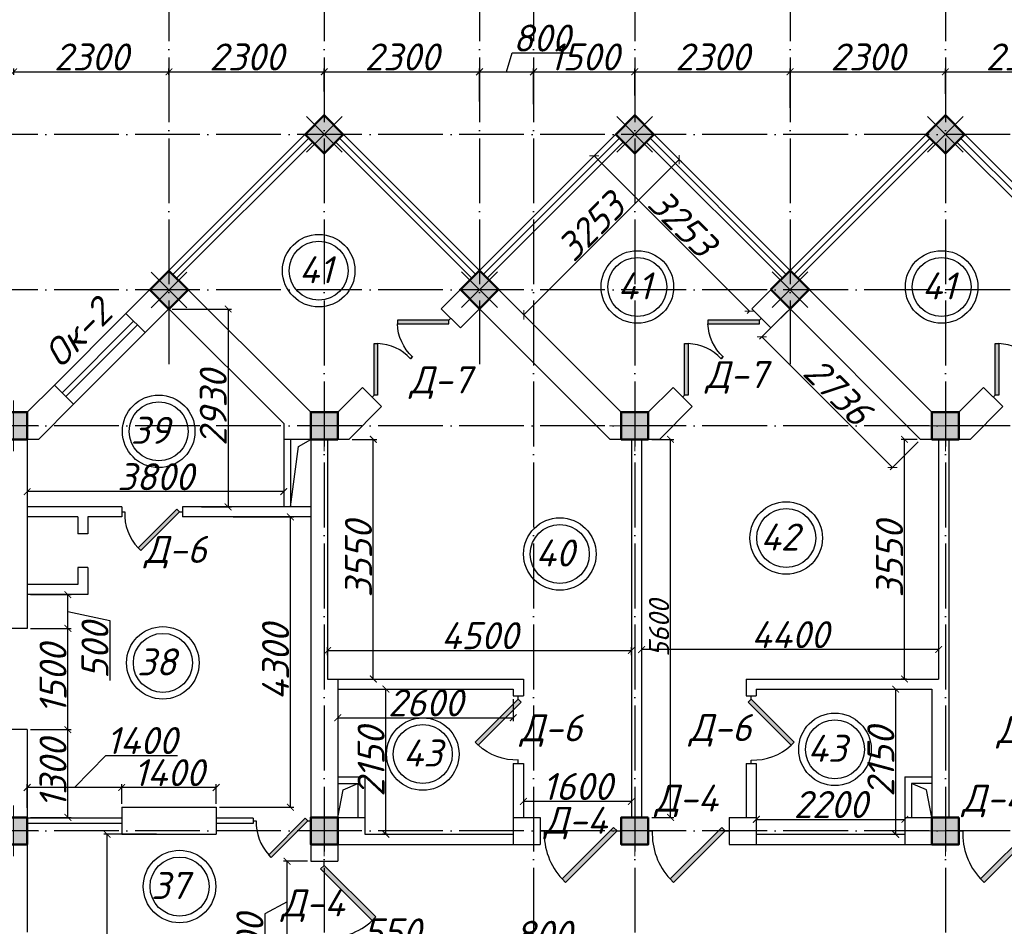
# Model space of a CAD drawing. Header units: millimetres. Extents: x 1112040 to 6903494, y -332921 to -150905.
# Tile 39 of 150: x 1486531 to 1501115, y -178935 to -165506. Entities that reach past the tile are written whole.
import ezdxf

# ---------------------------------------------------------------- set-up
doc = ezdxf.new("R2010")
doc.units = ezdxf.units.MM
doc.linetypes.add('ACAD_ISO04W100', pattern=[30, 24, -3, 0, -3])
for name, color, linetype in [('kolonn', 7, 'Continuous'), ('os', 253, 'Continuous'), ('razmer', 7, 'Continuous')]:
    doc.layers.add(name, color=color, linetype=linetype)
doc.styles.get("Standard").update_dxf_attribs({"font": 'isocpeui.ttf'})
doc.dimstyles.new('ISO-25', dxfattribs={"dimtxt": 400, "dimasz": 100, "dimexe": 50, "dimexo": 50, "dimgap": 20, "dimtad": 1, "dimdec": 0, "dimtxsty": 'Standard', "dimblk": 'ARCHTICK', "dimcen": 20, "dimclrd": 1, "dimclre": 1, "dimadec": 0, "dimazin": 0, "dimtfac": 1, "dimtdec": 0, "dimtmove": 0, "dimatfit": 3, "dimldrblk": 'ARCHTICK', "dimfxl": 1, "dimarcsym": 0})
doc.dimstyles.get("Standard").update_dxf_attribs({"dimtxt": 300, "dimasz": 100, "dimexe": 50, "dimexo": 50, "dimgap": 20, "dimtad": 1, "dimdec": 0, "dimzin": 0, "dimdsep": 46, "dimtxsty": 'Standard', "dimblk": 'ARCHTICK', "dimcen": 20, "dimclrd": 1, "dimclre": 1, "dimclrt": 256, "dimadec": 0, "dimazin": 0, "dimtfac": 1, "dimtdec": 0, "dimtofl": 0, "dimtmove": 0, "dimatfit": 3, "dimldrblk": 'ARCHTICK', "dimfxl": 1, "dimtolj": 1, "dimtzin": 0, "dimarcsym": 0})

# ---------------------------------------------------------------- blocks, each defined once
blk = doc.blocks.new('ghsdd')
at = {"ltscale": 50}
h = blk.add_hatch(color=256, dxfattribs=at)
h.paths.add_polyline_path([(0, 200), (-200, 200), (-200, 0), (0, 0)])
h.paths.add_polyline_path([(200, 0), (200, 200), (0, 200), (0, 0)])
h.paths.add_polyline_path([(0, 0), (-200, 0), (-200, -200), (0, -200)])
h.paths.add_polyline_path([(0, 0), (0, -200), (200, -200), (200, 0)])
at = {"lineweight": 0}
for p, q in [((0, -374), (0, 374)), ((-374, 0), (374, 0))]:
    blk.add_line(p, q, dxfattribs=at)
at = {"lineweight": 50, "ltscale": 50}
blk.add_lwpolyline([(200, 200), (200, -200), (-200, -200), (-200, 200), (200, 200)], dxfattribs=at)
blk = doc.blocks.new('jfgjhsdf')
blk.add_hatch(color=1).paths.add_polyline_path([(-593, 731), (-637, 687), (0, 50), (44, 94)])
at = {"color": 1}
for p, q in [((0, 1000), (0, 950)), ((0, 50), (0, 0))]:
    blk.add_line(p, q, dxfattribs=at)
blk.add_lwpolyline([(0, 50), (-637, 687), (-593, 731), (44, 94), (0, 50)], dxfattribs=at)
blk.add_arc((-33, 130), 821, 87.662, 132.9147, dxfattribs=at)
blk = doc.blocks.new('_ArchTick')
at = {"color": 0, "linetype": 'ByBlock', "const_width": 0.15}
blk.add_lwpolyline([(-0.5, -0.5), (0.5, 0.5)], dxfattribs=at)
blk = doc.blocks.new('*D2436')
at = {"color": 1, "lineweight": -2, "transparency": 16777216}
for p, q in [((1488556, -177572), (1487775, -177572)), ((1487825, -186322), (1487825, -177572)), ((1487687, -186322), (1487875, -186322))]:
    blk.add_line(p, q, dxfattribs=at)
at = {"color": 1, "lineweight": -2, "transparency": 16777216, "xscale": 100, "yscale": 100, "zscale": 100}
for p, rotation in [((1487825, -177572), 90), ((1487825, -186322), 270)]:
    blk.add_blockref('_ArchTick', p, dxfattribs=dict(at, rotation=rotation))
at = {"color": 0, "transparency": 16777216, "insert": (1487603, -181947), "char_height": 400, "attachment_point": 5, "rotation": 90}
blk.add_mtext('8750', dxfattribs=at)
blk = doc.blocks.new('*D2504')
at = {"layer": 'razmer', "color": 1, "lineweight": -2, "transparency": 16777216}
for p, q in [((1489692, -172872), (1490591, -172872)), ((1490541, -177172), (1490541, -172872)), ((1489492, -177172), (1490591, -177172))]:
    blk.add_line(p, q, dxfattribs=at)
at = {"layer": 'razmer', "color": 1, "lineweight": -2, "transparency": 16777216, "xscale": 100, "yscale": 100, "zscale": 100}
for p, rotation in [((1490541, -172872), 90), ((1490541, -177172), 270)]:
    blk.add_blockref('_ArchTick', p, dxfattribs=dict(at, rotation=rotation))
at = {"layer": 'razmer', "color": 0, "transparency": 16777216, "insert": (1490321, -175022), "char_height": 400, "attachment_point": 5, "rotation": 90}
blk.add_mtext('4300', dxfattribs=at)
blk = doc.blocks.new('*D2505')
at = {"layer": 'razmer', "color": 1, "lineweight": -2, "transparency": 16777216}
for p, q in [((1490442, -172496), (1486642, -172496)), ((1486642, -172543), (1486642, -172546)), ((1490442, -172543), (1490442, -172546))]:
    blk.add_line(p, q, dxfattribs=at)
at = {"layer": 'razmer', "color": 1, "lineweight": -2, "transparency": 16777216, "xscale": 100, "yscale": 100, "zscale": 100, "rotation": 180}
blk.add_blockref('_ArchTick', (1486642, -172496), dxfattribs=at)
at = {"layer": 'razmer', "color": 1, "lineweight": -2, "transparency": 16777216, "xscale": 100, "yscale": 100, "zscale": 100}
blk.add_blockref('_ArchTick', (1490442, -172496), dxfattribs=at)
at = {"layer": 'razmer', "color": 0, "transparency": 16777216, "insert": (1488542, -172276), "char_height": 400, "attachment_point": 5}
blk.add_mtext('3800', dxfattribs=at)
blk = doc.blocks.new('*D2506')
at = {"layer": 'razmer', "color": 1, "lineweight": -2, "transparency": 16777216}
for p, q in [((1488792, -169792), (1489668, -169792)), ((1489618, -169792), (1489618, -172722)), ((1489224, -172722), (1489668, -172722))]:
    blk.add_line(p, q, dxfattribs=at)
at = {"layer": 'razmer', "color": 1, "lineweight": -2, "transparency": 16777216, "xscale": 100, "yscale": 100, "zscale": 100}
for p, rotation in [((1489618, -169792), 90), ((1489618, -172722), 270)]:
    blk.add_blockref('_ArchTick', p, dxfattribs=dict(at, rotation=rotation))
at = {"layer": 'razmer', "color": 0, "transparency": 16777216, "insert": (1489398, -171257), "char_height": 400, "attachment_point": 5, "rotation": 90}
blk.add_mtext('2930', dxfattribs=at)
blk = doc.blocks.new('*D2507')
at = {"color": 1, "lineweight": -2, "transparency": 16777216}
for p, q in [((1491458, -171722), (1491819, -171722)), ((1491769, -175272), (1491769, -171722)), ((1491570, -175272), (1491819, -175272))]:
    blk.add_line(p, q, dxfattribs=at)
at = {"color": 1, "lineweight": -2, "transparency": 16777216, "xscale": 100, "yscale": 100, "zscale": 100}
for p, rotation in [((1491769, -171722), 90), ((1491769, -175272), 270)]:
    blk.add_blockref('_ArchTick', p, dxfattribs=dict(at, rotation=rotation))
at = {"color": 0, "transparency": 16777216, "insert": (1491549, -173497), "char_height": 400, "attachment_point": 5, "rotation": 90}
blk.add_mtext('3550', dxfattribs=at)
blk = doc.blocks.new('*D2508')
at = {"color": 1, "lineweight": -2, "transparency": 16777216}
for p, q in [((1491092, -174918), (1491092, -174800)), ((1491092, -174850), (1495592, -174850)), ((1495592, -174918), (1495592, -174800))]:
    blk.add_line(p, q, dxfattribs=at)
at = {"color": 1, "lineweight": -2, "transparency": 16777216, "xscale": 100, "yscale": 100, "zscale": 100, "rotation": 180}
blk.add_blockref('_ArchTick', (1491092, -174850), dxfattribs=at)
at = {"color": 1, "lineweight": -2, "transparency": 16777216, "xscale": 100, "yscale": 100, "zscale": 100}
blk.add_blockref('_ArchTick', (1495592, -174850), dxfattribs=at)
at = {"color": 0, "transparency": 16777216, "insert": (1493342, -174630), "char_height": 400, "attachment_point": 5}
blk.add_mtext('4500', dxfattribs=at)
blk = doc.blocks.new('*D2509')
at = {"layer": 'razmer', "color": 1, "lineweight": -2, "transparency": 16777216}
for p, q in [((1493842, -175572), (1493842, -175895)), ((1491242, -175808), (1491242, -175895)), ((1491242, -175845), (1493842, -175845))]:
    blk.add_line(p, q, dxfattribs=at)
at = {"layer": 'razmer', "color": 1, "lineweight": -2, "transparency": 16777216, "xscale": 100, "yscale": 100, "zscale": 100, "rotation": 180}
blk.add_blockref('_ArchTick', (1491242, -175845), dxfattribs=at)
at = {"layer": 'razmer', "color": 1, "lineweight": -2, "transparency": 16777216, "xscale": 100, "yscale": 100, "zscale": 100}
blk.add_blockref('_ArchTick', (1493842, -175845), dxfattribs=at)
at = {"layer": 'razmer', "color": 0, "transparency": 16777216, "insert": (1492542, -175625), "char_height": 400, "attachment_point": 5}
blk.add_mtext('2600', dxfattribs=at)
blk = doc.blocks.new('*D2510')
at = {"layer": 'razmer', "color": 1, "lineweight": -2, "transparency": 16777216}
for p, q in [((1491912, -175422), (1492006, -175422)), ((1491956, -177572), (1491956, -175422)), ((1491975, -177572), (1491906, -177572))]:
    blk.add_line(p, q, dxfattribs=at)
at = {"layer": 'razmer', "color": 1, "lineweight": -2, "transparency": 16777216, "xscale": 100, "yscale": 100, "zscale": 100}
for p, rotation in [((1491956, -175422), 90), ((1491956, -177572), 270)]:
    blk.add_blockref('_ArchTick', p, dxfattribs=dict(at, rotation=rotation))
at = {"layer": 'razmer', "color": 0, "transparency": 16777216, "insert": (1491736, -176497), "char_height": 400, "attachment_point": 5, "rotation": 90}
blk.add_mtext('2150', dxfattribs=at)
blk = doc.blocks.new('*D2511')
at = {"color": 1, "lineweight": -2, "transparency": 16777216}
for p, q in [((1493992, -177067), (1493992, -177134)), ((1495592, -177084), (1493992, -177084)), ((1495592, -177067), (1495592, -177134))]:
    blk.add_line(p, q, dxfattribs=at)
at = {"color": 1, "lineweight": -2, "transparency": 16777216, "xscale": 100, "yscale": 100, "zscale": 100, "rotation": 180}
blk.add_blockref('_ArchTick', (1493992, -177084), dxfattribs=at)
at = {"color": 1, "lineweight": -2, "transparency": 16777216, "xscale": 100, "yscale": 100, "zscale": 100}
blk.add_blockref('_ArchTick', (1495592, -177084), dxfattribs=at)
at = {"color": 0, "transparency": 16777216, "insert": (1494792, -176864), "char_height": 400, "attachment_point": 5}
blk.add_mtext('1600', dxfattribs=at)
blk = doc.blocks.new('*D2512')
at = {"color": 1, "lineweight": -2, "transparency": 16777216}
for p, q in [((1499826, -171722), (1499586, -171722)), ((1499636, -175272), (1499636, -171722)), ((1499667, -175272), (1499586, -175272))]:
    blk.add_line(p, q, dxfattribs=at)
at = {"color": 1, "lineweight": -2, "transparency": 16777216, "xscale": 100, "yscale": 100, "zscale": 100}
for p, rotation in [((1499636, -171722), 90), ((1499636, -175272), 270)]:
    blk.add_blockref('_ArchTick', p, dxfattribs=dict(at, rotation=rotation))
at = {"color": 0, "transparency": 16777216, "insert": (1499416, -173497), "char_height": 400, "attachment_point": 5, "rotation": 90}
blk.add_mtext('3550', dxfattribs=at)
blk = doc.blocks.new('*D2513')
at = {"color": 1, "lineweight": -2, "transparency": 16777216}
for p, q in [((1495742, -174628), (1495742, -174885)), ((1500142, -174628), (1500142, -174885)), ((1500142, -174835), (1495742, -174835))]:
    blk.add_line(p, q, dxfattribs=at)
at = {"color": 1, "lineweight": -2, "transparency": 16777216, "xscale": 100, "yscale": 100, "zscale": 100, "rotation": 180}
blk.add_blockref('_ArchTick', (1495742, -174835), dxfattribs=at)
at = {"color": 1, "lineweight": -2, "transparency": 16777216, "xscale": 100, "yscale": 100, "zscale": 100}
blk.add_blockref('_ArchTick', (1500142, -174835), dxfattribs=at)
at = {"color": 0, "transparency": 16777216, "insert": (1497942, -174615), "char_height": 400, "attachment_point": 5}
blk.add_mtext('4400', dxfattribs=at)
blk = doc.blocks.new('*D2514')
at = {"layer": 'razmer', "color": 1, "lineweight": -2, "transparency": 16777216}
for p, q in [((1499506, -175422), (1499506, -177572)), ((1499521, -175422), (1499556, -175422)), ((1499521, -177572), (1499556, -177572))]:
    blk.add_line(p, q, dxfattribs=at)
at = {"layer": 'razmer', "color": 1, "lineweight": -2, "transparency": 16777216, "xscale": 100, "yscale": 100, "zscale": 100}
for p, rotation in [((1499506, -175422), 90), ((1499506, -177572), 270)]:
    blk.add_blockref('_ArchTick', p, dxfattribs=dict(at, rotation=rotation))
at = {"layer": 'razmer', "color": 0, "transparency": 16777216, "insert": (1499286, -176497), "char_height": 400, "attachment_point": 5, "rotation": 90}
blk.add_mtext('2150', dxfattribs=at)
blk = doc.blocks.new('*D2515')
at = {"layer": 'razmer', "color": 1, "lineweight": -2, "transparency": 16777216}
for p, q in [((1497442, -177351), (1499642, -177351)), ((1497442, -177372), (1497442, -177401)), ((1499642, -177372), (1499642, -177401))]:
    blk.add_line(p, q, dxfattribs=at)
at = {"layer": 'razmer', "color": 1, "lineweight": -2, "transparency": 16777216, "xscale": 100, "yscale": 100, "zscale": 100, "rotation": 180}
blk.add_blockref('_ArchTick', (1497442, -177351), dxfattribs=at)
at = {"layer": 'razmer', "color": 1, "lineweight": -2, "transparency": 16777216, "xscale": 100, "yscale": 100, "zscale": 100}
blk.add_blockref('_ArchTick', (1499642, -177351), dxfattribs=at)
at = {"layer": 'razmer', "color": 0, "transparency": 16777216, "insert": (1498542, -177131), "char_height": 400, "attachment_point": 5}
blk.add_mtext('2200', dxfattribs=at)
blk = doc.blocks.new('*D2516')
at = {"color": 1, "lineweight": -2, "transparency": 16777216}
for p, q in [((1497906, -169823), (1497490, -170240)), ((1499459, -172139), (1497525, -170204)), ((1499841, -171757), (1499424, -172174))]:
    blk.add_line(p, q, dxfattribs=at)
at = {"color": 1, "lineweight": -2, "transparency": 16777216, "xscale": 100, "yscale": 100, "zscale": 100}
for p, rotation in [((1497525, -170204), 135), ((1499459, -172139), 315)]:
    blk.add_blockref('_ArchTick', p, dxfattribs=dict(at, rotation=rotation))
at = {"color": 0, "transparency": 16777216, "insert": (1498650, -171014), "char_height": 400, "attachment_point": 5, "rotation": 315}
blk.add_mtext('2736', dxfattribs=at)
blk = doc.blocks.new('*D2517')
at = {"color": 1, "lineweight": -2, "transparency": 16777216}
for p, q in [((1495041, -167523), (1495005, -167558)), ((1497341, -169823), (1495041, -167523)), ((1497341, -169823), (1497305, -169858))]:
    blk.add_line(p, q, dxfattribs=at)
at = {"color": 1, "lineweight": -2, "transparency": 16777216, "xscale": 100, "yscale": 100, "zscale": 100}
for p, rotation in [((1495041, -167523), 135.0000000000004), ((1497341, -169823), 315.0000000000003)]:
    blk.add_blockref('_ArchTick', p, dxfattribs=dict(at, rotation=rotation))
at = {"color": 0, "transparency": 16777216, "insert": (1496346, -168517), "char_height": 400, "attachment_point": 5, "rotation": 315}
blk.add_mtext('3253', dxfattribs=at)
blk = doc.blocks.new('*D2518')
at = {"color": 1, "lineweight": -2, "transparency": 16777216}
for p, q in [((1493999, -169879), (1496299, -167579)), ((1496323, -167603), (1496334, -167614)), ((1494023, -169903), (1494034, -169914))]:
    blk.add_line(p, q, dxfattribs=at)
at = {"color": 1, "lineweight": -2, "transparency": 16777216, "xscale": 100, "yscale": 100, "zscale": 100}
for p, rotation in [((1496299, -167579), 45), ((1493999, -169879), 225)]:
    blk.add_blockref('_ArchTick', p, dxfattribs=dict(at, rotation=rotation))
at = {"color": 0, "transparency": 16777216, "insert": (1494993, -168574), "char_height": 400, "attachment_point": 5, "rotation": 45}
blk.add_mtext('3253', dxfattribs=at)
blk = doc.blocks.new('*D2574')
at = {"color": 1, "lineweight": -2, "transparency": 16777216}
for p, q in [((1486442, -166324), (1486442, -166228)), ((1488742, -166324), (1488742, -166228)), ((1486442, -166278), (1488742, -166278))]:
    blk.add_line(p, q, dxfattribs=at)
at = {"color": 1, "lineweight": -2, "transparency": 16777216, "xscale": 100, "yscale": 100, "zscale": 100, "rotation": 180}
blk.add_blockref('_ArchTick', (1486442, -166278), dxfattribs=at)
at = {"color": 1, "lineweight": -2, "transparency": 16777216, "xscale": 100, "yscale": 100, "zscale": 100}
blk.add_blockref('_ArchTick', (1488742, -166278), dxfattribs=at)
at = {"color": 0, "transparency": 16777216, "insert": (1487592, -166058), "char_height": 400, "attachment_point": 5}
blk.add_mtext('2300', dxfattribs=at)
blk = doc.blocks.new('*D2575')
at = {"color": 1, "lineweight": -2, "transparency": 16777216}
for p, q in [((1488742, -166324), (1488742, -166228)), ((1491042, -166569), (1491042, -166228)), ((1488742, -166278), (1491042, -166278))]:
    blk.add_line(p, q, dxfattribs=at)
at = {"color": 1, "lineweight": -2, "transparency": 16777216, "xscale": 100, "yscale": 100, "zscale": 100, "rotation": 180}
blk.add_blockref('_ArchTick', (1488742, -166278), dxfattribs=at)
at = {"color": 1, "lineweight": -2, "transparency": 16777216, "xscale": 100, "yscale": 100, "zscale": 100}
blk.add_blockref('_ArchTick', (1491042, -166278), dxfattribs=at)
at = {"color": 0, "transparency": 16777216, "insert": (1489892, -166058), "char_height": 400, "attachment_point": 5}
blk.add_mtext('2300', dxfattribs=at)
blk = doc.blocks.new('*D2576')
at = {"color": 1, "lineweight": -2, "transparency": 16777216}
for p, q in [((1491042, -166569), (1491042, -166228)), ((1493342, -166718), (1493342, -166228)), ((1491042, -166278), (1493342, -166278))]:
    blk.add_line(p, q, dxfattribs=at)
at = {"color": 1, "lineweight": -2, "transparency": 16777216, "xscale": 100, "yscale": 100, "zscale": 100, "rotation": 180}
blk.add_blockref('_ArchTick', (1491042, -166278), dxfattribs=at)
at = {"color": 1, "lineweight": -2, "transparency": 16777216, "xscale": 100, "yscale": 100, "zscale": 100}
blk.add_blockref('_ArchTick', (1493342, -166278), dxfattribs=at)
at = {"color": 0, "transparency": 16777216, "insert": (1492192, -166058), "char_height": 400, "attachment_point": 5}
blk.add_mtext('2300', dxfattribs=at)
blk = doc.blocks.new('*D2577')
at = {"color": 1, "lineweight": -2, "transparency": 16777216}
for p, q in [((1493742, -166278), (1493826, -165998)), ((1493826, -165998), (1494698, -165998)), ((1493342, -166718), (1493342, -166228)), ((1494142, -166755), (1494142, -166228)), ((1493342, -166278), (1494142, -166278))]:
    blk.add_line(p, q, dxfattribs=at)
at = {"color": 1, "lineweight": -2, "transparency": 16777216, "xscale": 100, "yscale": 100, "zscale": 100, "rotation": 180}
blk.add_blockref('_ArchTick', (1493342, -166278), dxfattribs=at)
at = {"color": 1, "lineweight": -2, "transparency": 16777216, "xscale": 100, "yscale": 100, "zscale": 100}
blk.add_blockref('_ArchTick', (1494142, -166278), dxfattribs=at)
at = {"color": 0, "transparency": 16777216, "insert": (1494262, -165778), "char_height": 400, "attachment_point": 5}
blk.add_mtext('800', dxfattribs=at)
blk = doc.blocks.new('*D2578')
at = {"color": 1, "lineweight": -2, "transparency": 16777216}
for p, q in [((1494142, -166755), (1494142, -166228)), ((1495642, -166631), (1495642, -166228)), ((1494142, -166278), (1495642, -166278))]:
    blk.add_line(p, q, dxfattribs=at)
at = {"color": 1, "lineweight": -2, "transparency": 16777216, "xscale": 100, "yscale": 100, "zscale": 100, "rotation": 180}
blk.add_blockref('_ArchTick', (1494142, -166278), dxfattribs=at)
at = {"color": 1, "lineweight": -2, "transparency": 16777216, "xscale": 100, "yscale": 100, "zscale": 100}
blk.add_blockref('_ArchTick', (1495642, -166278), dxfattribs=at)
at = {"color": 0, "transparency": 16777216, "insert": (1494892, -166058), "char_height": 400, "attachment_point": 5}
blk.add_mtext('1500', dxfattribs=at)
blk = doc.blocks.new('*D2579')
at = {"color": 1, "lineweight": -2, "transparency": 16777216}
for p, q in [((1495642, -166631), (1495642, -166228)), ((1497942, -166811), (1497942, -166228)), ((1495642, -166278), (1497942, -166278))]:
    blk.add_line(p, q, dxfattribs=at)
at = {"color": 1, "lineweight": -2, "transparency": 16777216, "xscale": 100, "yscale": 100, "zscale": 100, "rotation": 180}
blk.add_blockref('_ArchTick', (1495642, -166278), dxfattribs=at)
at = {"color": 1, "lineweight": -2, "transparency": 16777216, "xscale": 100, "yscale": 100, "zscale": 100}
blk.add_blockref('_ArchTick', (1497942, -166278), dxfattribs=at)
at = {"color": 0, "transparency": 16777216, "insert": (1496792, -166058), "char_height": 400, "attachment_point": 5}
blk.add_mtext('2300', dxfattribs=at)
blk = doc.blocks.new('*D2580')
at = {"color": 1, "lineweight": -2, "transparency": 16777216}
for p, q in [((1497942, -166811), (1497942, -166228)), ((1500242, -166604), (1500242, -166228)), ((1497942, -166278), (1500242, -166278))]:
    blk.add_line(p, q, dxfattribs=at)
at = {"color": 1, "lineweight": -2, "transparency": 16777216, "xscale": 100, "yscale": 100, "zscale": 100, "rotation": 180}
blk.add_blockref('_ArchTick', (1497942, -166278), dxfattribs=at)
at = {"color": 1, "lineweight": -2, "transparency": 16777216, "xscale": 100, "yscale": 100, "zscale": 100}
blk.add_blockref('_ArchTick', (1500242, -166278), dxfattribs=at)
at = {"color": 0, "transparency": 16777216, "insert": (1499092, -166058), "char_height": 400, "attachment_point": 5}
blk.add_mtext('2300', dxfattribs=at)
blk = doc.blocks.new('*D2581')
at = {"color": 1, "lineweight": -2, "transparency": 16777216}
for p, q in [((1500242, -166604), (1500242, -166228)), ((1502542, -166657), (1502542, -166228)), ((1500242, -166278), (1502542, -166278))]:
    blk.add_line(p, q, dxfattribs=at)
at = {"color": 1, "lineweight": -2, "transparency": 16777216, "xscale": 100, "yscale": 100, "zscale": 100, "rotation": 180}
blk.add_blockref('_ArchTick', (1500242, -166278), dxfattribs=at)
at = {"color": 1, "lineweight": -2, "transparency": 16777216, "xscale": 100, "yscale": 100, "zscale": 100}
blk.add_blockref('_ArchTick', (1502542, -166278), dxfattribs=at)
at = {"color": 0, "transparency": 16777216, "insert": (1501392, -166058), "char_height": 400, "attachment_point": 5}
blk.add_mtext('2300', dxfattribs=at)
blk = doc.blocks.new('*D2989')
at = {"color": 1, "lineweight": -2, "transparency": 16777216}
for p, q in [((1494722, -179273), (1493850, -179273)), ((1494792, -179738), (1494722, -179273)), ((1494392, -180272), (1494392, -179688)), ((1495192, -179738), (1494392, -179738)), ((1495192, -180272), (1495192, -179688))]:
    blk.add_line(p, q, dxfattribs=at)
at = {"color": 1, "lineweight": -2, "transparency": 16777216, "xscale": 100, "yscale": 100, "zscale": 100, "rotation": 180}
blk.add_blockref('_ArchTick', (1494392, -179738), dxfattribs=at)
at = {"color": 1, "lineweight": -2, "transparency": 16777216, "xscale": 100, "yscale": 100, "zscale": 100}
blk.add_blockref('_ArchTick', (1495192, -179738), dxfattribs=at)
at = {"color": 0, "transparency": 16777216, "insert": (1494286, -179053), "char_height": 400, "attachment_point": 5}
blk.add_mtext('800', dxfattribs=at)
blk = doc.blocks.new('*D2992')
at = {"color": 1, "lineweight": -2, "transparency": 16777216}
for p, q in [((1491517, -179738), (1491601, -179238)), ((1491601, -179238), (1492491, -179238)), ((1491242, -180272), (1491242, -179688)), ((1491792, -179738), (1491242, -179738)), ((1491792, -180272), (1491792, -179688))]:
    blk.add_line(p, q, dxfattribs=at)
at = {"color": 1, "lineweight": -2, "transparency": 16777216, "xscale": 100, "yscale": 100, "zscale": 100, "rotation": 180}
blk.add_blockref('_ArchTick', (1491242, -179738), dxfattribs=at)
at = {"color": 1, "lineweight": -2, "transparency": 16777216, "xscale": 100, "yscale": 100, "zscale": 100}
blk.add_blockref('_ArchTick', (1491792, -179738), dxfattribs=at)
at = {"color": 0, "transparency": 16777216, "insert": (1492046, -179018), "char_height": 400, "attachment_point": 5}
blk.add_mtext('550', dxfattribs=at)
blk = doc.blocks.new('*D3002')
at = {"layer": 'razmer', "color": 1, "lineweight": -2, "transparency": 16777216}
for p, q in [((1486692, -176022), (1487295, -176022)), ((1487245, -177322), (1487245, -176022)), ((1486692, -177322), (1487295, -177322))]:
    blk.add_line(p, q, dxfattribs=at)
at = {"layer": 'razmer', "color": 1, "lineweight": -2, "transparency": 16777216, "xscale": 100, "yscale": 100, "zscale": 100}
for p, rotation in [((1487245, -176022), 90), ((1487245, -177322), 270)]:
    blk.add_blockref('_ArchTick', p, dxfattribs=dict(at, rotation=rotation))
at = {"layer": 'razmer', "color": 0, "transparency": 16777216, "insert": (1487025, -176672), "char_height": 400, "attachment_point": 5, "rotation": 90}
blk.add_mtext('1300', dxfattribs=at)
blk = doc.blocks.new('*D3003')
at = {"layer": 'razmer', "color": 1, "lineweight": -2, "transparency": 16777216}
for p, q in [((1486692, -174522), (1487295, -174522)), ((1487245, -176022), (1487245, -174522)), ((1486692, -176022), (1487295, -176022))]:
    blk.add_line(p, q, dxfattribs=at)
at = {"layer": 'razmer', "color": 1, "lineweight": -2, "transparency": 16777216, "xscale": 100, "yscale": 100, "zscale": 100}
for p, rotation in [((1487245, -174522), 90), ((1487245, -176022), 270)]:
    blk.add_blockref('_ArchTick', p, dxfattribs=dict(at, rotation=rotation))
at = {"layer": 'razmer', "color": 0, "transparency": 16777216, "insert": (1487025, -175272), "char_height": 400, "attachment_point": 5, "rotation": 90}
blk.add_mtext('1500', dxfattribs=at)
blk = doc.blocks.new('*D3004')
at = {"layer": 'razmer', "color": 1, "lineweight": -2, "transparency": 16777216}
for p, q in [((1486692, -174022), (1487295, -174022)), ((1487245, -174522), (1487245, -174022)), ((1487245, -174272), (1487866, -174405)), ((1487866, -174405), (1487866, -175295)), ((1486692, -174522), (1487295, -174522))]:
    blk.add_line(p, q, dxfattribs=at)
at = {"layer": 'razmer', "color": 1, "lineweight": -2, "transparency": 16777216, "xscale": 100, "yscale": 100, "zscale": 100}
for p, rotation in [((1487245, -174022), 90), ((1487245, -174522), 270)]:
    blk.add_blockref('_ArchTick', p, dxfattribs=dict(at, rotation=rotation))
at = {"layer": 'razmer', "color": 0, "transparency": 16777216, "insert": (1487646, -174850), "char_height": 400, "attachment_point": 5, "rotation": 90}
blk.add_mtext('500', dxfattribs=at)
blk = doc.blocks.new('*D3005')
at = {"layer": 'razmer', "color": 1, "lineweight": -2, "transparency": 16777216}
for p, q in [((1488042, -177122), (1488042, -176829)), ((1489442, -176879), (1488042, -176879)), ((1489442, -177122), (1489442, -176829))]:
    blk.add_line(p, q, dxfattribs=at)
at = {"layer": 'razmer', "color": 1, "lineweight": -2, "transparency": 16777216, "xscale": 100, "yscale": 100, "zscale": 100, "rotation": 180}
blk.add_blockref('_ArchTick', (1488042, -176879), dxfattribs=at)
at = {"layer": 'razmer', "color": 1, "lineweight": -2, "transparency": 16777216, "xscale": 100, "yscale": 100, "zscale": 100}
blk.add_blockref('_ArchTick', (1489442, -176879), dxfattribs=at)
at = {"layer": 'razmer', "color": 0, "transparency": 16777216, "insert": (1488742, -176659), "char_height": 400, "attachment_point": 5}
blk.add_mtext('1400', dxfattribs=at)
blk = doc.blocks.new('*D3006')
at = {"layer": 'razmer', "color": 1, "lineweight": -2, "transparency": 16777216}
for p, q in [((1487342, -176879), (1487807, -176404)), ((1487807, -176404), (1488871, -176404)), ((1486642, -177181), (1486642, -176829)), ((1488042, -176879), (1486642, -176879)), ((1488042, -177122), (1488042, -176829))]:
    blk.add_line(p, q, dxfattribs=at)
at = {"layer": 'razmer', "color": 1, "lineweight": -2, "transparency": 16777216, "xscale": 100, "yscale": 100, "zscale": 100, "rotation": 180}
blk.add_blockref('_ArchTick', (1486642, -176879), dxfattribs=at)
at = {"layer": 'razmer', "color": 1, "lineweight": -2, "transparency": 16777216, "xscale": 100, "yscale": 100, "zscale": 100}
blk.add_blockref('_ArchTick', (1488042, -176879), dxfattribs=at)
at = {"layer": 'razmer', "color": 0, "transparency": 16777216, "insert": (1488339, -176184), "char_height": 400, "attachment_point": 5}
blk.add_mtext('1400', dxfattribs=at)
blk = doc.blocks.new('*D3007')
at = {"layer": 'razmer', "color": 1, "lineweight": -2, "transparency": 16777216}
for p, q in [((1490792, -177972), (1490441, -177972)), ((1490491, -179172), (1490491, -177972)), ((1490491, -178572), (1490161, -178748)), ((1490161, -178748), (1490161, -179771)), ((1490792, -179172), (1490441, -179172))]:
    blk.add_line(p, q, dxfattribs=at)
at = {"layer": 'razmer', "color": 1, "lineweight": -2, "transparency": 16777216, "xscale": 100, "yscale": 100, "zscale": 100}
for p, rotation in [((1490491, -177972), 90), ((1490491, -179172), 270)]:
    blk.add_blockref('_ArchTick', p, dxfattribs=dict(at, rotation=rotation))
at = {"layer": 'razmer', "color": 0, "transparency": 16777216, "insert": (1489941, -179259), "char_height": 400, "attachment_point": 5, "rotation": 90}
blk.add_mtext('1200', dxfattribs=at)
blk = doc.blocks.new('*D3055')
at = {"color": 1, "lineweight": -2, "transparency": 16777216}
for p, q in [((1495892, -171722), (1496221, -171722)), ((1496171, -177322), (1496171, -171722)), ((1495892, -177322), (1496221, -177322))]:
    blk.add_line(p, q, dxfattribs=at)
at = {"color": 1, "lineweight": -2, "transparency": 16777216, "xscale": 100, "yscale": 100, "zscale": 100}
for p, rotation in [((1496171, -171722), 90), ((1496171, -177322), 270)]:
    blk.add_blockref('_ArchTick', p, dxfattribs=dict(at, rotation=rotation))
at = {"transparency": 16777216, "insert": (1496001, -174522), "char_height": 300, "attachment_point": 5, "rotation": 90}
blk.add_mtext('\\A1;5600', dxfattribs=at)
blk = doc.blocks.new('swww222s')
at = {"color": 1}
for centre, radius in [((-38815, 10240), 537), ((-38815, 10240), 437), ((-34095, 9999), 537), ((-29589, 9999), 537), ((-34095, 9999), 437), ((-29589, 9999), 437), ((-41185, 7860), 537), ((-41185, 7860), 437), ((-31891, 6280), 537), ((-31891, 6280), 437), ((-35244, 6043), 537), ((-35244, 6043), 437), ((-41124, 4431), 537), ((-41124, 4431), 437), ((-31169, 3150), 537), ((-37274, 3080), 537), ((-37274, 3080), 437), ((-31169, 3150), 437), ((-40877, 1118), 537), ((-40877, 1118), 437)]:
    blk.add_circle(centre, radius, dxfattribs=at)
for s, p in [('41', (-39108, 10054)), ('41', (-34388, 9814)), ('41', (-29882, 9814)), ('39', (-41599, 7675)), ('42', (-32273, 6095)), ('40', (-35603, 5858)), ('38', (-41507, 4245)), ('43', (-31575, 2965)), ('43', (-37567, 2895)), ('37', (-41298, 933))]:
    blk.add_text(s, height=400, dxfattribs=at).set_placement(p)

msp = doc.modelspace()

# ---------------------------------------------------------------- linework, layer by layer
for p, q in [((1488741.8, -169221.9), (1491041.8, -166921.9)), ((1493341.8, -169221.9), (1491041.8, -166921.9)), ((1493341.8, -169221.9), (1495641.8, -166921.9)), ((1497941.8, -169221.9), (1495641.8, -166921.9)), ((1497941.8, -169221.9), (1500241.8, -166921.9)), ((1502541.8, -169221.9), (1500241.8, -166921.9))]:
    msp.add_line(p, q)
at = {"color": 1}
for p, q in [((1488798.4, -169278.5), (1490815.5, -167261.3)), ((1493285.3, -169278.5), (1491268.1, -167261.3)), ((1493398.4, -169278.5), (1495415.5, -167261.3)), ((1497885.3, -169278.5), (1495868.1, -167261.3)), ((1497998.4, -169278.5), (1500015.5, -167261.3)), ((1502485.3, -169278.5), (1500468.1, -167261.3)), ((1488855, -169335.1), (1490872.1, -167317.9)), ((1493228.7, -169335.1), (1491211.5, -167317.9)), ((1493455, -169335.1), (1495472.1, -167317.9)), ((1497828.7, -169335.1), (1495811.5, -167317.9)), ((1498055, -169335.1), (1500072.1, -167317.9)), ((1502428.7, -169335.1), (1500411.5, -167317.9)), ((1487044.8, -170919), (1488105.4, -169858.3)), ((1487157.9, -171032.1), (1488218.6, -169971.4)), ((1488275.1, -170028), (1487214.5, -171088.7)), ((1488388.3, -170141.2), (1487327.6, -171201.8)), ((1488041.8, -177331.9), (1486641.8, -177331.9)), ((1489991.8, -177331.9), (1489441.8, -177331.9)), ((1489991.8, -177331.9), (1489991.8, -177411.9)), ((1488041.8, -177411.9), (1486641.8, -177411.9)), ((1489991.8, -177411.9), (1489441.8, -177411.9))]:
    msp.add_line(p, q, dxfattribs=at)
at = {"lineweight": 30}
for p, q in [((1488105.4, -169858.3), (1488741.8, -169221.9)), ((1490841.8, -171321.9), (1488741.8, -169221.9)), ((1492776.1, -169787.6), (1493341.8, -169221.9)), ((1495441.8, -171321.9), (1493341.8, -169221.9)), ((1497376.1, -169787.6), (1497941.8, -169221.9)), ((1500041.8, -171321.9), (1497941.8, -169221.9)), ((1488388.3, -170141.2), (1488105.4, -169858.3)), ((1488388.3, -170141.2), (1488741.8, -169787.6)), ((1490441.8, -171487.6), (1488741.8, -169787.6)), ((1493059, -170070.4), (1492776.1, -169787.6)), ((1493059, -170070.4), (1493341.8, -169787.6)), ((1495276.1, -171721.9), (1493341.8, -169787.6)), ((1497659, -170070.4), (1497376.1, -169787.6)), ((1497659, -170070.4), (1497941.8, -169787.6)), ((1499876.1, -171721.9), (1497941.8, -169787.6)), ((1486641.8, -171321.9), (1487044.8, -170919)), ((1487327.6, -171201.8), (1487044.8, -170919)), ((1491241.8, -171321.9), (1491609.4, -170954.3)), ((1491892.3, -171237.2), (1491609.4, -170954.3)), ((1495841.8, -171321.9), (1496209.4, -170954.3)), ((1496492.3, -171237.2), (1496209.4, -170954.3)), ((1500441.8, -171321.9), (1500809.4, -170954.3)), ((1501092.3, -171237.2), (1500809.4, -170954.3)), ((1486807.5, -171721.9), (1487327.6, -171201.8)), ((1486641.8, -171321.9), (1486241.8, -171321.9)), ((1491241.8, -171321.9), (1490841.8, -171321.9)), ((1491407.5, -171721.9), (1491892.3, -171237.2)), ((1495841.8, -171321.9), (1495441.8, -171321.9)), ((1496007.5, -171721.9), (1496492.3, -171237.2)), ((1500441.8, -171321.9), (1500041.8, -171321.9)), ((1500607.5, -171721.9), (1501092.3, -171237.2)), ((1490441.8, -171487.6), (1490441.8, -172721.9)), ((1486641.8, -171721.9), (1486641.8, -174521.9)), ((1486807.5, -171721.9), (1486641.8, -171721.9)), ((1491407.5, -171721.9), (1490441.8, -171721.9)), ((1490541.8, -171721.9), (1490541.8, -172721.9)), ((1490841.8, -171721.9), (1490841.8, -177971.9)), ((1491091.8, -171721.9), (1491091.8, -175271.9)), ((1496007.5, -171721.9), (1495276.1, -171721.9)), ((1495591.8, -171721.9), (1495591.8, -177321.9)), ((1495741.8, -171721.9), (1495741.8, -177321.9)), ((1500607.5, -171721.9), (1499876.1, -171721.9)), ((1500141.8, -171721.9), (1500141.8, -175271.9)), ((1500291.8, -171721.9), (1500291.8, -177321.9)), ((1488041.8, -172721.9), (1486641.8, -172721.9)), ((1488041.8, -172721.9), (1488041.8, -172871.9)), ((1490841.8, -172721.9), (1488941.8, -172721.9)), ((1488941.8, -172721.9), (1488941.8, -172871.9)), ((1487391.8, -172871.9), (1486641.8, -172871.9)), ((1487391.8, -172871.9), (1487391.8, -173121.9)), ((1488041.8, -172871.9), (1487541.8, -172871.9)), ((1487541.8, -172871.9), (1487541.8, -173121.9)), ((1490841.8, -172871.9), (1488941.8, -172871.9)), ((1487541.8, -173121.9), (1487391.8, -173121.9)), ((1487541.8, -173621.9), (1487391.8, -173621.9)), ((1487391.8, -173621.9), (1487391.8, -173871.9)), ((1487541.8, -173621.9), (1487541.8, -174021.9)), ((1487391.8, -173871.9), (1486641.8, -173871.9)), ((1487541.8, -174021.9), (1486641.8, -174021.9)), ((1486641.8, -174521.9), (1486241.8, -174521.9)), ((1491091.8, -175271.9), (1493991.8, -175271.9)), ((1491241.8, -175271.9), (1491241.8, -177321.9)), ((1493991.8, -175271.9), (1493991.8, -175521.9)), ((1497291.8, -175271.9), (1497291.8, -175521.9)), ((1497291.8, -175271.9), (1500141.8, -175271.9)), ((1491241.8, -175421.9), (1493841.8, -175421.9)), ((1493841.8, -175421.9), (1493841.8, -175521.9)), ((1497441.8, -175421.9), (1497441.8, -175521.9)), ((1497441.8, -175421.9), (1500041.8, -175421.9)), ((1500041.8, -175421.9), (1500041.8, -177321.9)), ((1493841.8, -175521.9), (1493991.8, -175521.9)), ((1497291.8, -175521.9), (1497441.8, -175521.9)), ((1486641.8, -176021.9), (1486241.8, -176021.9)), ((1486641.8, -176021.9), (1486641.8, -179021.9)), ((1493841.8, -176521.9), (1493991.8, -176521.9)), ((1493841.8, -176521.9), (1493841.8, -177721.9)), ((1493991.8, -176521.9), (1493991.8, -177321.9)), ((1497291.8, -176521.9), (1497441.8, -176521.9)), ((1497291.8, -176521.9), (1497291.8, -177321.9)), ((1497441.8, -176521.9), (1497441.8, -177721.9)), ((1491241.8, -176721.9), (1491641.8, -176721.9)), ((1491641.8, -176721.9), (1491641.8, -177571.9)), ((1499641.8, -176721.9), (1499641.8, -177721.9)), ((1499641.8, -176721.9), (1500041.8, -176721.9)), ((1491241.8, -176821.9), (1491541.8, -176821.9)), ((1491541.8, -176821.9), (1491541.8, -177321.9)), ((1500041.8, -176821.9), (1499741.8, -176821.9)), ((1499741.8, -176821.9), (1499741.8, -177321.9)), ((1488041.8, -177171.9), (1489441.8, -177171.9)), ((1488041.8, -177171.9), (1488041.8, -177571.9)), ((1489441.8, -177171.9), (1489441.8, -177571.9)), ((1491241.8, -177321.9), (1491641.8, -177321.9)), ((1493841.8, -177321.9), (1494241.8, -177321.9)), ((1494241.8, -177321.9), (1494241.8, -177721.9)), ((1495441.8, -177321.9), (1495441.8, -177721.9)), ((1495441.8, -177321.9), (1495841.8, -177321.9)), ((1495841.8, -177321.9), (1495841.8, -177721.9)), ((1497041.8, -177321.9), (1497041.8, -177721.9)), ((1497041.8, -177321.9), (1497441.8, -177321.9)), ((1499641.8, -177321.9), (1500441.8, -177321.9)), ((1500441.8, -177321.9), (1500441.8, -177721.9)), ((1488041.8, -177571.9), (1489441.8, -177571.9)), ((1491641.8, -177571.9), (1493841.8, -177571.9)), ((1497441.8, -177571.9), (1499641.8, -177571.9)), ((1491241.8, -177721.9), (1494241.8, -177721.9)), ((1491241.8, -177721.9), (1491241.8, -177971.9)), ((1495441.8, -177721.9), (1495841.8, -177721.9)), ((1497041.8, -177721.9), (1500441.8, -177721.9)), ((1490841.8, -177971.9), (1491241.8, -177971.9))]:
    msp.add_line(p, q, dxfattribs=at)
for points in [[(1491324.7, -167204.8), (1491041.8, -166921.9), (1490759, -167204.8), (1491041.8, -167487.6)], [(1495924.7, -167204.8), (1495641.8, -166921.9), (1495359, -167204.8), (1495641.8, -167487.6)], [(1500524.7, -167204.8), (1500241.8, -166921.9), (1499959, -167204.8), (1500241.8, -167487.6)]]:
    msp.add_lwpolyline(points, close=True, dxfattribs=at)
for points in [[(1490541.8, -172721.9), (1490661.2, -171829.2), (1490841.8, -171721.9)], [(1491241.8, -177321.9), (1491320.9, -176913.3), (1491541.8, -176821.9)], [(1500041.8, -177321.9), (1499962.8, -176913.3), (1499741.8, -176821.9)]]:
    msp.add_lwpolyline(points)
at = {"layer": 'os', "linetype": 'ACAD_ISO04W100', "ltscale": 40}
for p, q in [((1488741.8, -164865.7), (1488741.8, -170610)), ((1491041.8, -164865.7), (1491041.8, -189673.6)), ((1493341.8, -164865.7), (1493341.8, -170610)), ((1494141.8, -164865.7), (1494141.8, -189673.6)), ((1495641.8, -164865.7), (1495641.8, -189673.6)), ((1497941.8, -164865.7), (1497941.8, -170610)), ((1500241.8, -164865.7), (1500241.8, -226089.4)), ((1575607.2, -167206.9), (1484191.9, -167206.9)), ((1575607.2, -169506.9), (1484191.9, -169506.9)), ((1575607.2, -171521.9), (1484191.9, -171521.9)), ((1575607.2, -177521.9), (1484191.9, -177521.9))]:
    msp.add_line(p, q, dxfattribs=at)

# ---------------------------------------------------------------- block references
msp.add_blockref('swww222s', (1529775.5, -179463.8))
for p, xscale, yscale, zscale, rotation in [((1492917.6, -169929), -0.8461538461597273, 0.8461538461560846, 0.8461538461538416, 134.9999999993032), ((1497517.6, -169929), -0.8461538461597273, 0.8461538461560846, 0.8461538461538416, 134.9999999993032), ((1491750.8, -171095.7), 0.846153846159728, 0.846153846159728, 0.846153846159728, 314.9999999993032), ((1496350.8, -171095.7), 0.846153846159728, 0.846153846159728, 0.846153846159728, 314.9999999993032), ((1500950.8, -171095.7), 0.846153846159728, 0.846153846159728, 0.846153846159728, 314.9999999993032), ((1488941.8, -172796.9), 0.8999999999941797, 0.8999999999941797, 0.8999999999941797, 90), ((1490841.8, -177371.9), 0.8500000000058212, 0.8500000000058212, 0.8500000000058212, 90), ((1495441.8, -177521.9), 1.200000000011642, 1.200000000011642, 1.200000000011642, 90), ((1497041.8, -177521.9), 1.200000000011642, 1.200000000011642, 1.200000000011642, 90), ((1501641.8, -177521.9), 1.200000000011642, 1.200000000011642, 1.200000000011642, 90), ((1491041.8, -177971.9), 1.19999999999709, 1.19999999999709, 1.19999999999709, 180)]:
    msp.add_blockref('jfgjhsdf', p, dxfattribs=dict(xscale=xscale, yscale=yscale, zscale=zscale, rotation=rotation))
at = {"xscale": -1, "rotation": 180}
msp.add_blockref('jfgjhsdf', (1493916.8, -175521.9), dxfattribs=at)
at = {"rotation": 180}
msp.add_blockref('jfgjhsdf', (1497366.8, -175521.9), dxfattribs=at)
at = {"layer": 'kolonn', "rotation": 45}
for p in [(1491041.8, -167204.8), (1495641.8, -167204.8), (1500241.8, -167204.8), (1488741.8, -169508.8), (1493341.8, -169504.8), (1497941.8, -169504.8)]:
    msp.add_blockref('ghsdd', p, dxfattribs=at)
at = {"layer": 'kolonn'}
for p in [(1486441.8, -171521.9), (1491041.8, -171521.9), (1495641.8, -171521.9), (1500241.8, -171521.9), (1486441.8, -177521.9), (1491041.8, -177521.9), (1495641.8, -177521.9), (1500241.8, -177521.9)]:
    msp.add_blockref('ghsdd', p, dxfattribs=at)

# ---------------------------------------------------------------- texts
at = {"color": 1}
msp.add_text('Ок-2', height=400, rotation=45, dxfattribs=at).set_placement((1487132.4, -170689.9))
for s, p in [('Д-7', (1496691.3, -170963.7)), ('Д-7', (1492308.9, -171041.1)), ('Д-6', (1488379.3, -173552.2)), ('Д-6', (1493944.3, -176195.1)), ('Д-6', (1496448.1, -176191.8)), ('Д-6', (1501008.4, -176220.7)), ('Д-4', (1495940.8, -177236.3)), ('Д-4', (1500489.1, -177238.3)), ('Д-4', (1494301, -177565)), ('Д-4', (1490408.8, -178788.7))]:
    msp.add_text(s, height=400, dxfattribs=at).set_placement(p)

# ---------------------------------------------------------------- dimensions: what is measured, and where the dimension line sits
for base, p1, p2, picture, middle in [((1494141.8, -166277.7), (1493341.8, -166767.8), (1494141.8, -166805), '*D2577', (1493845.8, -165777.7)), ((1491041.8, -166277.7), (1488741.8, -166374.3), (1491041.8, -166618.7), '*D2575', (1489891.8, -166057.7)), ((1493341.8, -166277.7), (1491041.8, -166618.7), (1493341.8, -166767.8), '*D2576', (1492191.8, -166057.7)), ((1495641.8, -166277.7), (1494141.8, -166805), (1495641.8, -166680.8), '*D2578', (1494891.8, -166057.7)), ((1497941.8, -166277.7), (1495641.8, -166680.8), (1497941.8, -166860.7), '*D2579', (1496791.8, -166057.7)), ((1500241.8, -166277.7), (1497941.8, -166860.7), (1500241.8, -166653.5), '*D2580', (1499091.8, -166057.7)), ((1502541.8, -166277.7), (1500241.8, -166653.5), (1502541.8, -166707.4), '*D2581', (1501391.8, -166057.7))]:
    dim = msp.add_linear_dim(base=base, p1=p1, p2=p2, dimstyle='ISO-25', override={"dimtmove": 1})
    dim.commit()
    dim.dimension.update_dxf_attribs({"geometry": picture, "text_midpoint": middle})
for base, p1, p2, picture, middle in [((1488741.8, -166277.7), (1486441.8, -166374.3), (1488741.8, -166374.3), '*D2574', (1487591.8, -166057.7)), ((1495591.8, -174850.2), (1491091.8, -174968.2), (1495591.8, -174968.2), '*D2508', (1493341.8, -174630.2)), ((1495741.8, -174835.1), (1500141.8, -174577.9), (1495741.8, -174577.9), '*D2513', (1497941.8, -174615.1)), ((1493991.8, -177083.6), (1495591.8, -177017), (1493991.8, -177017), '*D2511', (1494791.8, -176863.6))]:
    dim = msp.add_linear_dim(base=base, p1=p1, p2=p2, dimstyle='ISO-25')
    dim.commit()
    dim.dimension.update_dxf_attribs({"geometry": picture, "text_midpoint": middle})
for p1, p2, distance, picture, middle in [((1493987.2, -169867.3), (1496287.2, -167567.3), -16.7, '*D2518', (1494993.5, -168573.6)), ((1497376.1, -169787.6), (1495076.1, -167487.6), 50.1, '*D2517', (1496346.3, -168517.4)), ((1499876.1, -171721.9), (1497941.8, -169787.6), 589.4, '*D2516', (1498649.6, -171014.2))]:
    dim = msp.add_aligned_dim(p1=p1, p2=p2, distance=distance, dimstyle='ISO-25')
    dim.commit()
    dim.dimension.update_dxf_attribs({"geometry": picture, "text_midpoint": middle})
for base, p1, p2, dimstyle, picture, middle in [((1491769, -171721.9), (1491519.8, -175271.9), (1491407.5, -171721.9), 'ISO-25', '*D2507', (1491549, -173496.9)), ((1496171.4, -171721.9), (1495841.8, -177321.9), (1495841.8, -171721.9), 'Standard', '*D3055', (1496001.4, -174521.9)), ((1499635.5, -171721.9), (1499716.8, -175271.9), (1499876.1, -171721.9), 'ISO-25', '*D2512', (1499415.5, -173496.9)), ((1487825.5, -177571.9), (1487637.4, -186321.9), (1488606.4, -177571.9), 'ISO-25', '*D2436', (1487602.9, -181946.9))]:
    dim = msp.add_linear_dim(base=base, p1=p1, p2=p2, angle=90, dimstyle=dimstyle)
    dim.commit()
    dim.dimension.update_dxf_attribs({"geometry": picture, "text_midpoint": middle})
for base, p1, p2, picture, middle in [((1491241.8, -179737.5), (1491791.8, -180321.9), (1491241.8, -180321.9), '*D2992', (1491620.8, -179237.5)), ((1494391.8, -179737.5), (1495191.8, -180321.9), (1494391.8, -180321.9), '*D2989', (1494701.8, -179272.8))]:
    dim = msp.add_linear_dim(base=base, p1=p1, p2=p2, dimstyle='ISO-25', override={"dimtmove": 1})
    dim.commit()
    dim.dimension.update_dxf_attribs({"geometry": picture, "text_midpoint": middle, "dimtype": 160})
at = {"layer": 'razmer'}
for base, p1, p2, picture, middle in [((1489617.6, -172721.9), (1488741.8, -169791.6), (1489173.7, -172721.9), '*D2506', (1489397.6, -171256.8)), ((1490541.4, -172871.9), (1489441.8, -177171.9), (1489642.3, -172871.9), '*D2504', (1490321.4, -175021.9)), ((1491956.3, -175421.9), (1492024.6, -177571.9), (1491862.4, -175421.9), '*D2510', (1491736.3, -176496.9)), ((1499506.2, -177571.9), (1499471.2, -175421.9), (1499471.2, -177571.9), '*D2514', (1499286.2, -176496.9)), ((1487245.2, -176021.9), (1486641.8, -177321.9), (1486641.8, -176021.9), '*D3002', (1487025.2, -176671.9))]:
    dim = msp.add_linear_dim(base=base, p1=p1, p2=p2, angle=90, dimstyle='ISO-25', dxfattribs=at)
    dim.commit()
    dim.dimension.update_dxf_attribs({"geometry": picture, "text_midpoint": middle})
for base, p1, p2, picture, middle in [((1486641.8, -172496.4), (1490441.8, -172492.5), (1486641.8, -172492.5), '*D2505', (1488541.8, -172276.4)), ((1493841.8, -175844.5), (1491241.8, -175758.5), (1493841.8, -175521.9), '*D2509', (1492541.8, -175624.5)), ((1488041.8, -176879.3), (1489441.8, -177171.9), (1488041.8, -177171.9), '*D3005', (1488741.8, -176659.3)), ((1499641.8, -177350.6), (1497441.8, -177321.9), (1499641.8, -177321.9), '*D2515', (1498541.8, -177130.6))]:
    dim = msp.add_linear_dim(base=base, p1=p1, p2=p2, dimstyle='ISO-25', dxfattribs=at)
    dim.commit()
    dim.dimension.update_dxf_attribs({"geometry": picture, "text_midpoint": middle})
for base, p1, p2, picture, middle in [((1487245.2, -174021.9), (1486641.8, -174521.9), (1486641.8, -174021.9), '*D3004', (1487866.5, -174425.4)), ((1490491.2, -177971.9), (1490841.8, -179171.9), (1490841.8, -177971.9), '*D3007', (1490161.2, -178768.1))]:
    dim = msp.add_linear_dim(base=base, p1=p1, p2=p2, angle=90, dimstyle='ISO-25', override={"dimtmove": 1}, dxfattribs=at)
    dim.commit()
    dim.dimension.update_dxf_attribs({"geometry": picture, "text_midpoint": middle, "dimtype": 160})
dim = msp.add_linear_dim(base=(1487245.2, -174521.9), p1=(1486641.8, -176021.9), p2=(1486641.8, -174521.9), angle=90, dimstyle='ISO-25', override={"dimtmove": 1}, dxfattribs=at)
dim.commit()
dim.dimension.update_dxf_attribs({"geometry": '*D3003', "text_midpoint": (1487025.2, -175271.9)})
dim = msp.add_linear_dim(base=(1486641.8, -176879.3), p1=(1488041.8, -177171.9), p2=(1486641.8, -177231.4), dimstyle='ISO-25', override={"dimtmove": 1}, dxfattribs=at)
dim.commit()
dim.dimension.update_dxf_attribs({"geometry": '*D3006', "text_midpoint": (1487827.4, -176404.3), "dimtype": 160})

doc.saveas('drawing.dxf')
